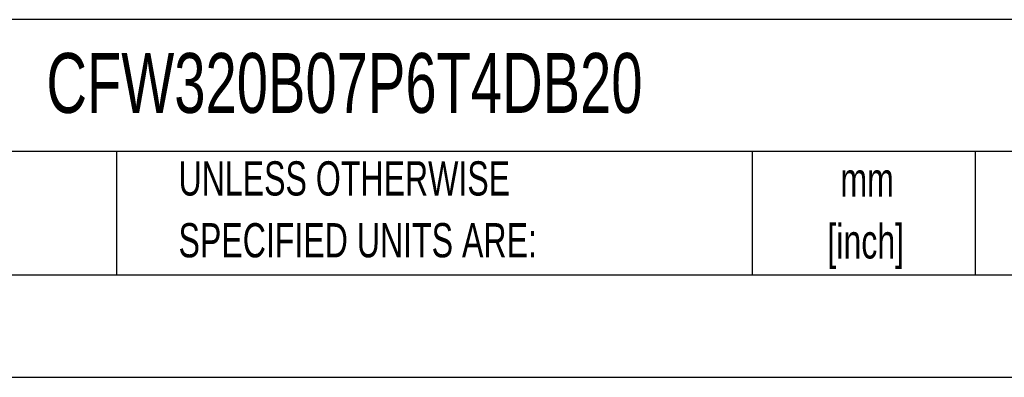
# Model space of a CAD drawing. Header units: millimetres. Extents: x 0 to 838, y 0 to 648.
# Tile 22 of 45: x 473 to 656, y 0 to 66. Entities that reach past the tile are written whole.
import ezdxf

# ---------------------------------------------------------------- set-up
doc = ezdxf.new("R2010")
doc.units = ezdxf.units.MM
doc.header["$LTSCALE"] = 3
doc.linetypes.add('CENTERX2', pattern=[20.32, 12.7, -2.54, 2.54, -2.54])
doc.layers.add('TEXT', color=140, linetype='Continuous', lineweight=25)
doc.styles.add('SLDTEXTSTYLE0', font='TXT', dxfattribs={"width": 0.7})

# ---------------------------------------------------------------- blocks, each defined once
blk = doc.blocks.new('SW_NOTE_0_1')
at = {"layer": 'TEXT', "color": 0, "linetype": 'CENTERX2', "lineweight": 18, "char_height": 6.35, "attachment_point": 2, "style": 'SLDTEXTSTYLE0'}
for s, insert in [('mm', (8.53, 8.19)), ('[inch]', (8.28, -3.28))]:
    blk.add_mtext(s, dxfattribs=dict(at, insert=insert))
blk = doc.blocks.new('SW_NOTE_0_2')
at = {"layer": 'TEXT', "color": 0, "linetype": 'CENTERX2', "lineweight": 18, "char_height": 6.35, "attachment_point": 1, "style": 'SLDTEXTSTYLE0'}
for s, insert in [('UNLESS OTHERWISE', (0, 8.19)), ('SPECIFIED UNITS ARE:', (0, -3.28))]:
    blk.add_mtext(s, dxfattribs=dict(at, insert=insert))

msp = doc.modelspace()

# ---------------------------------------------------------------- linework, layer by layer
at = {"color": 7, "linetype": 'Continuous'}
msp.add_line((838.207, 0.008), (0.007, 0.008), dxfattribs=at)
at = {"layer": 'TEXT'}
for p, q in [((819.15, 66.378), (19.05, 66.378)), ((819.15, 41.91), (19.05, 41.91)), ((491.341, 41.91), (491.341, 19.05)), ((609.073, 41.91), (609.073, 19.05)), ((650.436, 41.91), (650.436, 19.05)), ((19.05, 19.05), (819.15, 19.05))]:
    msp.add_line(p, q, dxfattribs=at)

# ---------------------------------------------------------------- block references
at = {"layer": 'TEXT', "linetype": 'CENTERX2', "lineweight": 18}
for name, p in [('SW_NOTE_0_2', (502.824, 31.906)), ('SW_NOTE_0_1', (621.858, 31.684))]:
    msp.add_blockref(name, p, dxfattribs=at)

# ---------------------------------------------------------------- texts
at = {"layer": 'TEXT', "linetype": 'CENTERX2', "lineweight": 18, "insert": (478.354, 60.189), "char_height": 11.1125, "attachment_point": 1, "style": 'SLDTEXTSTYLE0'}
msp.add_mtext('CFW320B07P6T4DB20', dxfattribs=at)

doc.saveas('drawing.dxf')
